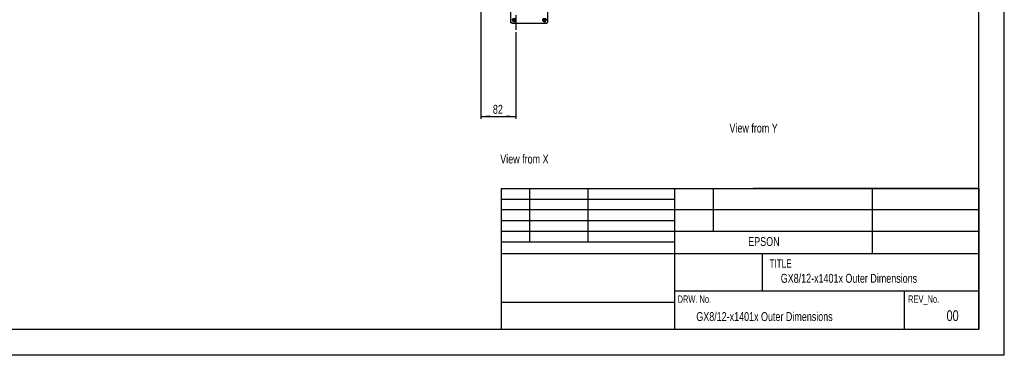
# Model space of a CAD drawing. Extents: x 0 to 841, y 0 to 594.
# Tile 78 of 142: x 455 to 841, y 0 to 132. Entities that reach past the tile are written whole.
import ezdxf

# ---------------------------------------------------------------- set-up
doc = ezdxf.new("R2010")
doc.units = 0
doc.linetypes.add('CENTERX2', pattern=[20.32, 12.7, -2.54, 2.54, -2.54])
doc.layers.get('0').update_dxf_attribs({"linetype": 'CONTINUOUS'})
doc.styles.add('SLDTEXTSTYLE0', font='TXT', dxfattribs={"width": 0.75})
doc.styles.add('SLDTEXTSTYLE2', font='TXT', dxfattribs={"width": 0.7})
doc.styles.add('SLDTEXTSTYLE3', font='TXT', dxfattribs={"width": 0.6875})
doc.dimstyles.new('SLDDIMSTYLE16', dxfattribs={"dimtxt": 3.5, "dimasz": 3.556, "dimexe": 0, "dimexo": 0.0625, "dimgap": 0.875, "dimtad": 1, "dimlfac": 2.5, "dimrnd": 1e-09, "dimzin": 12, "dimtxsty": 'SLDTEXTSTYLE0', "dimblk1": 'NONE', "dimblk2": 'NONE', "dimsah": 1, "dimcen": 0, "dimazin": 3, "dimtol": 1, "dimtp": 0.018, "dimtfac": 1, "dimtdec": 3, "dimtmove": 0, "dimatfit": 3, "dimtolj": 1})
doc.dimstyles.new('SLDDIMSTYLE17', dxfattribs={"dimtxt": 3.5, "dimasz": 3.556, "dimexe": 0, "dimexo": 0.0625, "dimgap": 0.875, "dimtad": 1, "dimlfac": 2.5, "dimrnd": 1e-09, "dimzin": 12, "dimtxsty": 'SLDTEXTSTYLE0', "dimblk1": 'NONE', "dimblk2": 'NONE', "dimsah": 1, "dimcen": 0, "dimazin": 3, "dimtol": 1, "dimtp": 0.012, "dimtfac": 1, "dimtdec": 3, "dimtmove": 0, "dimatfit": 3, "dimtolj": 1})
doc.dimstyles.new('SLDDIMSTYLE18', dxfattribs={"dimtxt": 3.5, "dimasz": 3.556, "dimexe": 0, "dimexo": 0.0625, "dimgap": 0.875, "dimtad": 1, "dimlfac": 2.5, "dimrnd": 1e-09, "dimzin": 12, "dimtxsty": 'SLDTEXTSTYLE0', "dimblk1": 'NONE', "dimblk2": 'NONE', "dimsah": 1, "dimcen": 0, "dimazin": 3, "dimtol": 1, "dimtp": 0.01, "dimtfac": 1, "dimtmove": 0, "dimatfit": 3, "dimtolj": 1})
doc.dimstyles.new('SLDDIMSTYLE2', dxfattribs={"dimtxt": 3.5, "dimasz": 3.556, "dimexe": 0, "dimexo": 0.0625, "dimgap": 0.875, "dimtad": 1, "dimlfac": 6, "dimrnd": 1e-09, "dimzin": 12, "dimtxsty": 'SLDTEXTSTYLE0', "dimsah": 1, "dimcen": 0.09, "dimazin": 3, "dimtfac": 1, "dimtofl": 0, "dimtmove": 0, "dimatfit": 3, "dimtolj": 1, "dimtzin": 12})

# ---------------------------------------------------------------- blocks, each defined once
blk = doc.blocks.new('_D_70')
at = {"color": 7, "linetype": 'CONTINUOUS'}
for centre, start, end in [((568.28, 493.68), 153.4349, 206.5651), ((564.64, 493.68), 333.4349, 26.5651)]:
    blk.add_arc(centre, 10.12, start, end, dxfattribs=at)
at = {"color": 7, "linetype": 'CONTINUOUS', "char_height": 3.5, "attachment_point": 1}
for s, insert, style in [('0.018', (562.05, 498.19, -108.66), 'SLDTEXTSTYLE0'), ('+', (559.22, 498.19, -108.66), 'SLDTEXTSTYLE0'), ('%%c', (539.34, 493.67, -108.66), 'SLDTEXTSTYLE0'), ('12 H7', (544.62, 493.72, -108.66), 'SLDTEXTSTYLE2'), ('0', (562.05, 493.67, -108.66), 'SLDTEXTSTYLE0'), ('depth 3', (576.07, 493.72, -108.66), 'SLDTEXTSTYLE0')]:
    blk.add_mtext(s, dxfattribs=dict(at, insert=insert, style=style))
blk = doc.blocks.new('_NONE')
blk = doc.blocks.new('_D_71')
at = {"color": 7, "linetype": 'CONTINUOUS'}
for centre, start, end in [((561.06, 536.75), 153.4349, 206.5651), ((557.43, 536.75), 333.4349, 26.5651)]:
    blk.add_arc(centre, 10.12, start, end, dxfattribs=at)
at = {"color": 7, "linetype": 'CONTINUOUS', "char_height": 3.5, "attachment_point": 1}
for s, insert, style in [('+', (552.01, 541.26, -108.66), 'SLDTEXTSTYLE0'), ('0.012', (554.84, 541.26, -108.66), 'SLDTEXTSTYLE0'), ('%%c', (534.72, 536.73, -108.66), 'SLDTEXTSTYLE0'), ('4 H7', (539.99, 536.79, -108.66), 'SLDTEXTSTYLE3'), ('0', (554.84, 536.73, -108.66), 'SLDTEXTSTYLE0'), ('depth 4', (568.86, 536.79, -108.66), 'SLDTEXTSTYLE0')]:
    blk.add_mtext(s, dxfattribs=dict(at, insert=insert, style=style))
blk = doc.blocks.new('_D_72')
at = {"color": 7, "linetype": 'CONTINUOUS'}
for centre, start, end in [((561.43, 563.82), 153.4349, 206.5651), ((555.2, 563.82), 333.4349, 26.5651)]:
    blk.add_arc(centre, 10.12, start, end, dxfattribs=at)
at = {"color": 7, "linetype": 'CONTINUOUS', "char_height": 3.5, "attachment_point": 1}
for s, insert, style in [('+', (552.38, 568.33, -108.66), 'SLDTEXTSTYLE0'), ('0.01', (555.2, 568.33, -108.66), 'SLDTEXTSTYLE0'), ('2x', (530.25, 563.86, -108.66), 'SLDTEXTSTYLE0'), ('%%c', (535.08, 563.8, -108.66), 'SLDTEXTSTYLE0'), ('3 H7', (540.36, 563.86, -108.66), 'SLDTEXTSTYLE3'), ('0', (555.2, 563.8, -108.66), 'SLDTEXTSTYLE0'), ('depth 5', (566.64, 563.86, -108.66), 'SLDTEXTSTYLE0')]:
    blk.add_mtext(s, dxfattribs=dict(at, insert=insert, style=style))
blk = doc.blocks.new('_D_73')
at = {"color": 7, "linetype": 'CONTINUOUS'}
for p, q in [((635.85, 199.88), (635.85, 92.75)), ((649.52, 126.74), (649.52, 92.75)), ((635.85, 93.75), (649.52, 93.75))]:
    blk.add_line(p, q, dxfattribs=at)
for points in [[(635.85, 93.75), (639.41, 93.37), (639.41, 94.13)], [(649.52, 93.75), (645.96, 94.13), (645.96, 93.37)]]:
    blk.add_solid(points, dxfattribs=at)
at = {"color": 7, "linetype": 'CONTINUOUS', "insert": (640.59, 98.26, 0.02), "char_height": 3.5, "attachment_point": 1, "style": 'SLDTEXTSTYLE0'}
blk.add_mtext('82', dxfattribs=at)

msp = doc.modelspace()

# ---------------------------------------------------------------- linework, layer by layer
at = {"color": 7, "linetype": 'CONTINUOUS'}
for p, q in [((841.0788, 0.2148), (841.0788, 594.2148)), ((831.0788, 10.2148), (831.0788, 584.2148)), ((647.5163, 145.4233), (647.5163, 130.5421)), ((662.183, 130.5421), (662.183, 145.4233)), ((648.2247, 131.6616), (648.2247, 131.5851)), ((648.308, 131.5182), (648.308, 131.3939)), ((649.4747, 131.3939), (649.4747, 131.5182)), ((649.558, 131.5851), (649.558, 131.6616)), ((660.1413, 131.6616), (660.1413, 131.5851)), ((660.2247, 131.5182), (660.2247, 131.3939)), ((661.3913, 131.3939), (661.3913, 131.5182)), ((661.4747, 131.5851), (661.4747, 131.6616)), ((647.5163, 130.5421), (648.0163, 130.5421)), ((647.5665, 130.5421), (647.5997, 130.5149)), ((647.5997, 130.5149), (648.0163, 130.5149)), ((648.0163, 130.5421), (648.0163, 130.269)), ((648.0163, 130.269), (661.683, 130.269)), ((661.683, 130.5421), (662.183, 130.5421)), ((661.683, 130.5421), (661.683, 130.269)), ((661.683, 130.5149), (662.0997, 130.5149)), ((662.0997, 130.5149), (662.1329, 130.5421)), ((643.8788, 65.4648), (831.0788, 65.4648)), ((643.8788, 65.4648), (643.8788, 10.2148)), ((654.9004, 65.4648), (654.9004, 44.3995)), ((677.8162, 65.4648), (677.8162, 44.3995)), ((711.9234, 10.2148), (711.9633, 65.4648)), ((727.0136, 48.5812), (727.0136, 65.4648)), ((831.0788, 65.4648), (742.6788, 65.4648)), ((789.4654, 39.7697), (789.4654, 65.4648)), ((831.0788, 65.4648), (831.0788, 10.2148)), ((711.9602, 61.1264), (643.8788, 61.1264)), ((711.9573, 57.094), (643.8788, 57.094)), ((831.0788, 57.1339), (711.9573, 57.1339)), ((711.9542, 52.7629), (643.8788, 52.7629)), ((711.9511, 48.5812), (643.8788, 48.5812)), ((831.0788, 48.5812), (711.9511, 48.5812)), ((711.9481, 44.3995), (643.8788, 44.3995)), ((711.9448, 39.7697), (643.8788, 39.767)), ((831.0788, 39.7697), (711.9448, 39.7697)), ((746.2951, 25.2222), (746.2951, 39.7697)), ((831.0788, 25.2222), (711.9342, 25.2222)), ((801.9216, 10.2148), (801.9216, 25.2222)), ((711.9234, 20.6904), (643.8788, 20.6904)), ((25.0788, 10.2148), (831.0788, 10.2148)), ((0.0788, 0.2148), (841.0788, 0.2148))]:
    msp.add_line(p, q, dxfattribs=at)
at = {"color": 7, "linetype": 'CENTERX2'}
msp.add_line((649.5163, 397.6275), (649.5163, 127.7372), dxfattribs=at)
at = {"color": 7, "linetype": 'CONTINUOUS'}
for points in [[(648.2247, 131.6616), (648.2573, 131.8303), (648.352, 131.9825), (648.4995, 132.1034), (648.6853, 132.1809), (648.8913, 132.2077), (649.0973, 132.1809), (649.2832, 132.1034), (649.4307, 131.9825), (649.5254, 131.8303), (649.558, 131.6616)], [(648.2247, 131.5851), (648.2573, 131.7538), (648.352, 131.9061), (648.4995, 132.0269), (648.6853, 132.1045), (648.8913, 132.1312), (649.0973, 132.1045), (649.2832, 132.0269), (649.4307, 131.9061), (649.5254, 131.7538), (649.558, 131.5851)], [(648.3038, 131.327), (648.2573, 131.4163), (648.2247, 131.5851)], [(649.4747, 131.5182), (649.4395, 131.6816), (649.3382, 131.8253), (649.183, 131.932), (648.9926, 131.9887), (648.79, 131.9887), (648.5997, 131.932), (648.4445, 131.8253), (648.3432, 131.6816), (648.308, 131.5182)], [(649.558, 131.5851), (649.5254, 131.4163), (649.4742, 131.3201)], [(660.1413, 131.6616), (660.174, 131.8303), (660.2687, 131.9825), (660.4161, 132.1034), (660.602, 132.1809), (660.808, 132.2077), (661.014, 132.1809), (661.1999, 132.1034), (661.3473, 131.9825), (661.442, 131.8303), (661.4747, 131.6616)], [(660.1413, 131.5851), (660.174, 131.7538), (660.2687, 131.9061), (660.4161, 132.0269), (660.602, 132.1045), (660.808, 132.1312), (661.014, 132.1045), (661.1999, 132.0269), (661.3473, 131.9061), (661.442, 131.7538), (661.4747, 131.5851)], [(660.2205, 131.327), (660.174, 131.4163), (660.1413, 131.5851)], [(661.3913, 131.5182), (661.3562, 131.6816), (661.2549, 131.8253), (661.0997, 131.932), (660.9093, 131.9887), (660.7067, 131.9887), (660.5163, 131.932), (660.3611, 131.8253), (660.2598, 131.6816), (660.2247, 131.5182)], [(661.4747, 131.5851), (661.442, 131.4163), (661.3909, 131.3201)]]:
    msp.add_lwpolyline(points, dxfattribs=at)
at = {"color": 8, "linetype": 'CONTINUOUS'}
for points in [[(648.308, 131.3956), (648.316, 131.4725), (648.3783, 131.6213), (648.4962, 131.7454), (648.657, 131.8315), (648.8432, 131.8701), (649.0345, 131.8571), (649.2104, 131.7939), (649.3517, 131.6874), (649.4431, 131.549), (649.4747, 131.3939)], [(660.2247, 131.3956), (660.2326, 131.4725), (660.295, 131.6213), (660.4129, 131.7454), (660.5737, 131.8315), (660.7598, 131.8701), (660.9512, 131.8571), (661.127, 131.7939), (661.2683, 131.6874), (661.3597, 131.549), (661.3913, 131.3939)]]:
    msp.add_lwpolyline(points, dxfattribs=at)
at = {"color": 7, "linetype": 'CONTINUOUS'}
for points, knots in [([(648.3131, 131.3963), (648.3116, 131.3804), (648.305, 131.3103), (648.3462, 131.193), (648.4291, 131.067), (648.5313, 130.9809), (648.6352, 130.9259), (648.7516, 130.8862), (648.8392, 130.8803), (648.8913, 130.8769)], [0, 0, 0, 0, 0.05696622, 0.25057956, 0.42494202, 0.58757893, 0.70778488, 0.82588233, 1, 1, 1, 1]), ([(648.5247, 131.2696), (648.5247, 131.4354), (648.689, 131.57), (649.0937, 131.57), (649.258, 131.4354), (649.258, 131.2696)], [0, 0, 0, 0, 0.5, 0.5, 1, 1, 1, 1]), ([(649.258, 131.2696), (649.258, 131.1038), (649.0937, 130.9693), (648.689, 130.9693), (648.5247, 131.1038), (648.5247, 131.2696)], [0, 0, 0, 0, 0.5, 0.5, 1, 1, 1, 1]), ([(648.8913, 130.8769), (648.9523, 130.8815), (649.0381, 130.888), (649.1558, 130.9301), (649.249, 130.9796), (649.3446, 131.06), (649.421, 131.1651), (649.4699, 131.2834), (649.4701, 131.3659), (649.4702, 131.4027)], [0, 0, 0, 0, 0.20175605, 0.28343628, 0.41830795, 0.55842664, 0.70961326, 0.87035163, 1, 1, 1, 1]), ([(660.2298, 131.3963), (660.2283, 131.3804), (660.2217, 131.3103), (660.2628, 131.193), (660.3458, 131.067), (660.448, 130.9809), (660.5519, 130.9259), (660.6682, 130.8862), (660.7558, 130.8803), (660.808, 130.8769)], [0, 0, 0, 0, 0.05696628, 0.25057996, 0.42494243, 0.58757852, 0.7077844, 0.82588185, 1, 1, 1, 1]), ([(660.4413, 131.2696), (660.4413, 131.4354), (660.6056, 131.57), (661.0104, 131.57), (661.1747, 131.4354), (661.1747, 131.2696)], [0, 0, 0, 0, 0.5, 0.5, 1, 1, 1, 1]), ([(661.1747, 131.2696), (661.1747, 131.19), (661.136, 131.1136), (660.9985, 131.0009), (660.9052, 130.9693), (660.7108, 130.9693), (660.6175, 131.0009), (660.48, 131.1136), (660.4413, 131.19), (660.4413, 131.2696)], [0, 0, 0, 0, 0.25, 0.25, 0.5, 0.5, 0.75, 0.75, 1, 1, 1, 1]), ([(660.808, 130.8769), (660.869, 130.8815), (660.9547, 130.888), (661.0725, 130.9301), (661.1657, 130.9796), (661.2612, 131.06), (661.3377, 131.1651), (661.3866, 131.2834), (661.3868, 131.3659), (661.3869, 131.4027)], [0, 0, 0, 0, 0.20175657, 0.28343665, 0.41830757, 0.55842647, 0.70961303, 0.87035167, 1, 1, 1, 1])]:
    msp.add_open_spline(points, degree=3, knots=knots, dxfattribs=at)

# ---------------------------------------------------------------- texts
at = {"color": 7, "linetype": 'CONTINUOUS', "attachment_point": 1, "style": 'SLDTEXTSTYLE0'}
for s, insert, char_height in [('View from Y', (733.3329, 90.9042), 3.5), ('View from X', (643.4719, 78.7608), 3.5), ('EPSON', (740.6995, 46.4002), 3.5), ('TITLE', (749.0312, 37.6021), 3.175), ('GX8/12-x1401x Outer Dimensions', (753.4359, 31.9595), 3.5), ('DRW. No.', (713.0013, 23.5083), 2.91042), ('REV_No.', (803.3804, 23.5083), 2.91042), ('GX8/12-x1401x Outer Dimensions', (720.3332, 16.9546), 3.5), ('00', (818.4535, 17.6792), 4.23333)]:
    msp.add_mtext(s, dxfattribs=dict(at, insert=insert, char_height=char_height))

# ---------------------------------------------------------------- dimensions: what is measured, and where the dimension line sits
at = {"color": 7, "linetype": 'CONTINUOUS'}
for p1, text, dimstyle, picture, middle in [((0.8135, 0.8645), '2x<> depth 5', 'SLDDIMSTYLE18', '_D_72', (557.2953, 559.2902)), ((1.1114, 1.1265), '<> depth 4', 'SLDDIMSTYLE17', '_D_71', (560.6367, 532.2229)), ((3.3042, 3.4074), '<> depth 3', 'SLDDIMSTYLE16', '_D_70', (566.5582, 489.1551))]:
    dim = msp.add_diameter_dim_2p(p1=p1, p2=(0, 0), text=text, dimstyle=dimstyle, dxfattribs=at)
    dim.commit()
    dim.dimension.update_dxf_attribs({"geometry": picture, "text_midpoint": middle, "dimtype": 163})
dim = msp.add_linear_dim(base=(649.5163, 93.7518), p1=(635.8497, 200.883), p2=(649.5163, 127.7372), dimstyle='SLDDIMSTYLE2', dxfattribs=at)
dim.commit()
dim.dimension.update_dxf_attribs({"geometry": '_D_73', "text_midpoint": (643.1798, 93.7518), "dimtype": 160})

doc.saveas('drawing.dxf')
